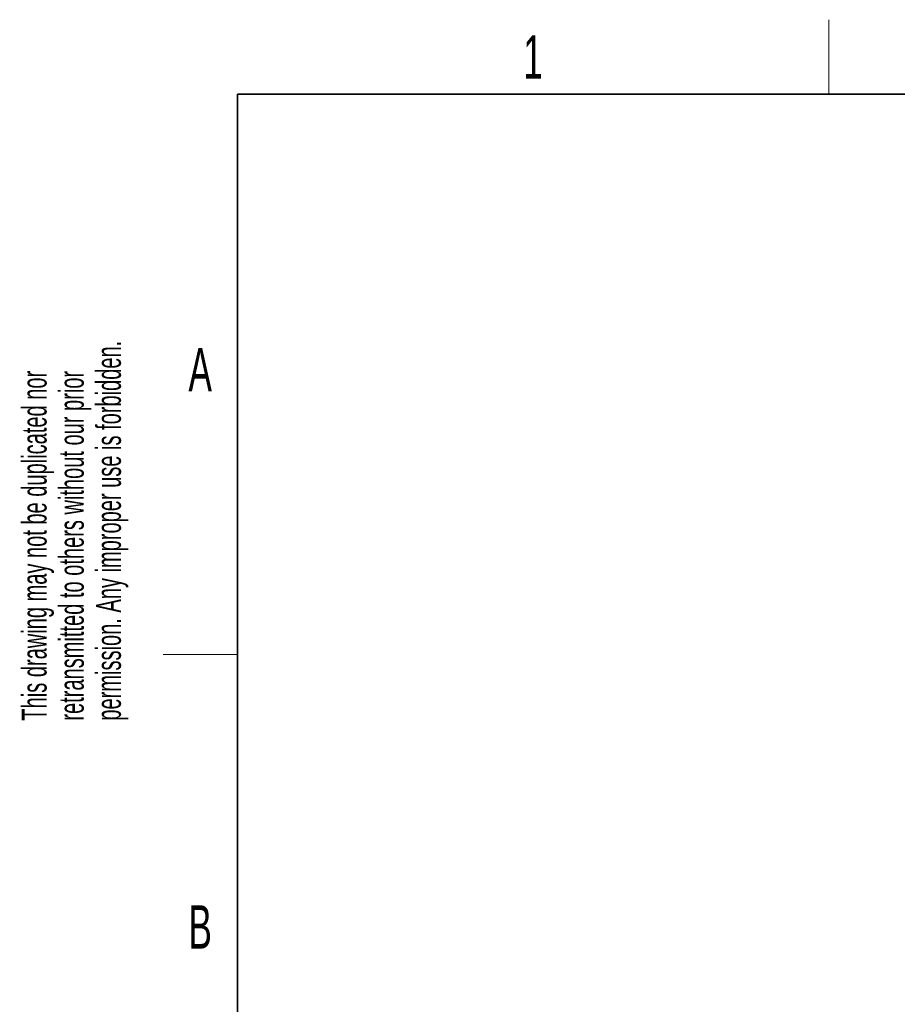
# Paper-space layout 'Blatt3' of a CAD drawing. Header units: millimetres. Extents: x 5 to 418, y 2 to 292.
# Tile 43 of 83: x 8 to 79, y 209 to 288. Entities that reach past the tile are written whole.
import ezdxf

# ---------------------------------------------------------------- set-up
doc = ezdxf.new("R2010")
doc.units = ezdxf.units.MM
doc.layers.add('SLD-0', color=7, linetype='Continuous')
doc.styles.add('SLDTEXTSTYLE0', font='TXT', dxfattribs={"width": 0.605})

psp = doc.layouts.new('Blatt3')

# ---------------------------------------------------------------- linework, layer by layer
at = {"layer": 'SLD-0', "lineweight": 18}
for p, q in [((73.75, 282.5), (73.75, 288.5)), ((20, 237.25), (26, 237.25))]:
    psp.add_line(p, q, dxfattribs=at)
at = {"layer": 'SLD-0', "lineweight": 35}
for p, q in [((408, 282.5), (26, 282.5)), ((26, 282.5), (26, 12))]:
    psp.add_line(p, q, dxfattribs=at)

# ---------------------------------------------------------------- texts
at = {"layer": 'SLD-0', "char_height": 3.5, "attachment_point": 2, "style": 'SLDTEXTSTYLE0'}
for s, insert in [('1', (49.8527, 287.243)), ('A', (22.9816, 262.0011)), ('B', (22.9816, 217.0011))]:
    psp.add_mtext(s, dxfattribs=dict(at, insert=insert))
at = {"layer": 'SLD-0', "char_height": 2, "attachment_point": 1, "rotation": 90, "style": 'SLDTEXTSTYLE0'}
for s, insert in [('permission. Any improper use is forbidden.', (14.5783, 231.9088)), ('retransmitted to others without our prior', (11.5783, 231.9088)), ('This drawing may not be duplicated nor', (8.5783, 231.9088))]:
    psp.add_mtext(s, dxfattribs=dict(at, insert=insert))

doc.saveas('drawing.dxf')
